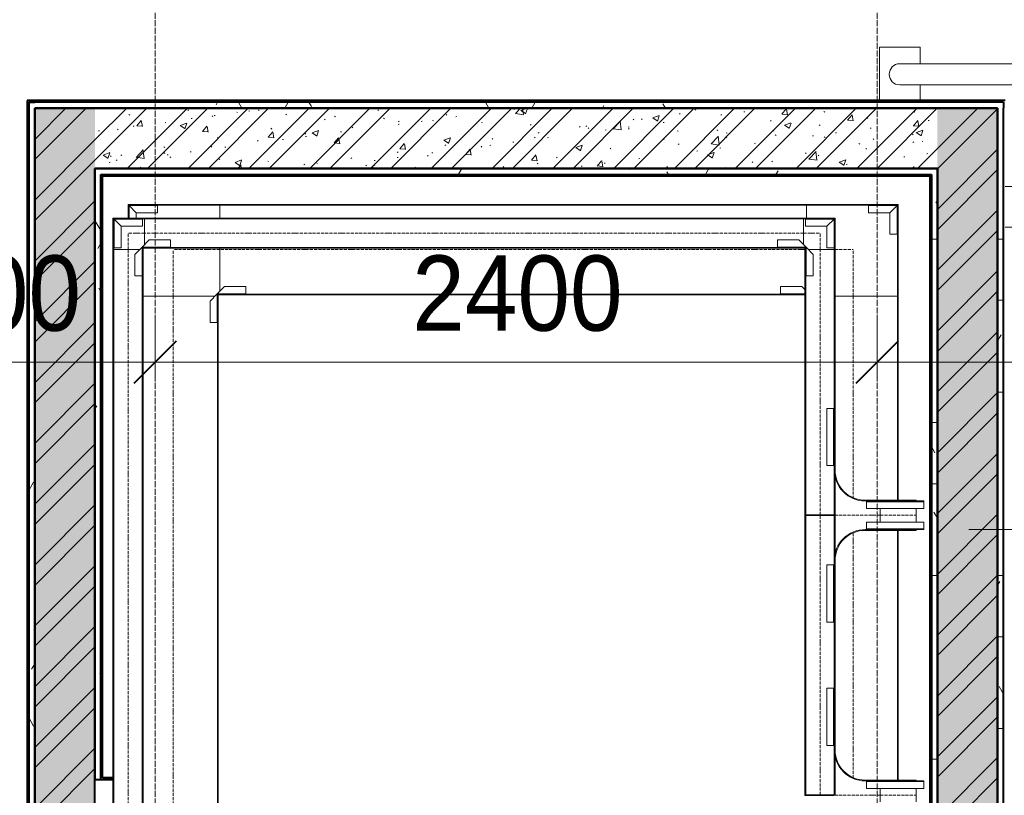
# Model space of a CAD drawing. Header units: millimetres. Extents: x 5617 to 137993, y -10603 to 156644.
# Tile 52 of 79: x 83427 to 86699, y 51797 to 54374. Entities that reach past the tile are written whole.
import ezdxf

# ---------------------------------------------------------------- set-up
doc = ezdxf.new("R2010")
doc.units = ezdxf.units.MM
doc.linetypes.add('Линия сетки', pattern=[25, 20, -2.5, 0, -2.5])
doc.linetypes.add('Осевая', pattern=[14, 10, -2, 0, -2])
for name, color, linetype, lineweight in [('Кабельные лотки', 7, 'Continuous', 18), ('Осевая линия', 7, 'Осевая', 18), ('Оси', 7, 'Continuous', 9), ('Парковка', 7, 'Continuous', 18), ('Размеры', 7, 'Continuous', 9), ('Размеры-100', 7, 'Continuous', 9), ('Соединительные детали кабельных лотков', 7, 'Continuous', 18), ('Стены разрез', 7, 'Continuous', 40), ('Стены штриховка', 7, 'Continuous', 40)]:
    doc.layers.add(name, color=color, linetype=linetype, lineweight=lineweight)
doc.styles.add('Arial', font='arial.ttf', dxfattribs={"width": 0.9, "height": 250})
doc.dimstyles.new('Основной_2_5_мм', dxfattribs={"dimscale": 304.8, "dimtxt": 255.06485, "dimasz": 0.463911, "dimexe": 0.492126, "dimexo": 0.492126, "dimgap": 0.098425, "dimtad": 1, "dimdec": 0, "dimdsep": 46, "dimtxsty": 'Arial', "dimblk1": 'OBLIQUE', "dimblk2": 'OBLIQUE', "dimsah": 1, "dimcen": 0.09, "dimdle": 0.492126, "dimazin": 2, "dimtfac": 1, "dimtdec": 4, "dimtix": 1, "dimtmove": 0, "dimatfit": 3, "dimfxl": 1, "dimtvp": 1, "dimtolj": 1, "dimtzin": 0, "dimlwd": 20, "dimlwe": 20, "dimarcsym": 2})
doc.dimstyles.new('Основной_2_5_мм_1', dxfattribs={"dimscale": 304.8, "dimtxt": 255.06485, "dimasz": 0.463911, "dimexe": 0.492126, "dimexo": 0.492126, "dimgap": 0.098425, "dimtad": 1, "dimdec": 0, "dimdsep": 46, "dimtxsty": 'Arial', "dimblk1": 'OBLIQUE', "dimblk2": 'OBLIQUE', "dimsah": 1, "dimcen": 0.09, "dimdle": 0.492126, "dimazin": 2, "dimtfac": 1, "dimtdec": 4, "dimtix": 1, "dimtmove": 1, "dimatfit": 3, "dimfxl": 1, "dimtvp": 1, "dimtolj": 1, "dimtzin": 0, "dimlwd": 20, "dimlwe": 20, "dimarcsym": 2})
pattern_1 = [(50, (0, 0), (218.62117, -19.1268), [22.86, -251.46]), (355, (0, 0), (-42.2919, 229.2684), [18.288, -201.168]), (100.451, (18.22, -1.6), (176.33107, 210.13963), [19.428, -213.708]), (46.184, (0, 60.96), (325.29495, -50.45164), [34.29, -377.19]), (96.636, (27.1, 56.76), (284.883, 296.9127), [29.142, -320.562]), (351.184, (0, 60.96), (284.8858, 296.9107), [27.432, -301.752]), (21, (30.48, 45.72), (181.93753, -122.71832), [22.86, -251.46]), (326, (30.48, 45.72), (74.1622, 221.0262), [18.288, -201.168]), (71.451, (45.64, 35.5), (256.10035, 98.30526), [19.428, -213.708]), (37.5, (0, 0), (3.70639, 101.465895), [3.353, -195.377, 3.353, -200.863, -201.93]), (37.5, (0, 0), (3.70639, 101.465895), [-402.946, 3.353, -198.577]), (7.5, (0, 0), (80.18358, 120.21653), [3.353, -113.081, 3.353, -190.805, -76.962]), (7.5, (0, 0), (80.18358, 120.21653), [-310.591, 3.353, -73.609]), (327.5, (-67.97, 0), (162.70865, -6.87497), [3.353, -72.847, 3.353, -234.391, -315.468]), (327.5, (-67.97, 0), (162.70865, -6.87497), [-313.944, 3.353, -312.115]), (317.5, (-98.45, 0), (177.75468, 30.51183), [3.353, -95.707, 3.353, -154.534, -224.028]), (317.5, (-98.45, 0), (177.75468, 30.51183), [-256.946, 3.353, -220.675])]
pattern_2 = [(45, (0, 0), (-101.02788, 101.02788), []), (45, (67.35, 0), (-101.02788, 101.02788), [])]
pattern_3 = [(0, (0, 0), (406.4, 101.6), [33.528, -271.272, 33.528, -271.272, -1625.6]), (0, (0, 0), (406.4, 101.6), [-609.6, 33.528, -576.072, 33.528, -271.272, -711.2]), (0, (0, 0), (406.4, 101.6), [-1524, 33.528, -169.672, 33.528, -474.472]), (120, (152.4, 50.8), (-291.18818, 301.15272), [33.528, -271.272, 33.528, -271.272, -1625.6]), (120, (152.4, 50.8), (-291.18818, 301.15272), [-609.6, 33.528, -576.072, 33.528, -271.272, -711.2]), (120, (152.4, 50.8), (-291.18818, 301.15272), [-1524, 33.528, -169.672, 33.528, -474.472]), (240, (203.2, 254), (-115.21182, -402.75272), [33.528, -271.272, 33.528, -271.272, -1625.6]), (240, (203.2, 254), (-115.21182, -402.75272), [-609.6, 33.528, -576.072, 33.528, -271.272, -711.2]), (240, (203.2, 254), (-115.21182, -402.75272), [-1524, 33.528, -169.672, 33.528, -474.472])]

# ---------------------------------------------------------------- blocks, each defined once
blk = doc.blocks.new('199_Паркинг_Колесоотбойник_Угловой_ - 199_Паркинг_Колесоотбойник_Угловой_-5605728-МКСС_LB01_-7_650__Кабельные конструкции_Лотки_3')
at = {"layer": 'Парковка', "color": 253, "true_color": 0xaaaaaa}
for p, q in [((372.4, 90), (372.4, 35)), ((372.4, 90), (507.6, 90)), ((507.6, 90), (507.6, -90)), ((65, -35), (65, 35)), ((65, 35), (440, 35)), ((-35, -65), (35, -65)), ((-35, -65), (-35, -440)), ((35, -65), (35, -440)), ((65, -35), (440, -35)), ((372.4, -35), (372.4, -90)), ((-90, -372.4), (-90, -507.6)), ((-90, -372.4), (-35, -372.4)), ((87.5, -372.4), (35, -372.4)), ((-90, -507.6), (87.5, -507.6))]:
    blk.add_line(p, q, dxfattribs=at)
for centre, radius, start, end in [((65, -65), 100, 90, 180), ((440, 0), 35, 270, 90), ((65, -65), 30, 90, 180), ((0, -440), 35, 180, 360)]:
    blk.add_arc(centre, radius, start, end, dxfattribs=at)
blk = doc.blocks.new('135_SLK_GD_AR_rvt-1-МКСС_LB01_-7_650__Кабельные конструкции_Лотки_3')
at = {"layer": 'Стены разрез', "lineweight": 9, "true_color": 0xaaaaaa}
h = blk.add_hatch(dxfattribs=at)
h.set_pattern_fill('FP_4', color=253, style=0, pattern_type=2)
h.set_pattern_definition(pattern_3)
h.paths.add_polyline_path([(69130, 48550), (69150, 48550), (69150, 48810), (69130, 48810), (69130, 48654.2)])
h.paths.add_polyline_path([(69130, 50010), (69150, 50010), (69150, 54100), (69130, 54100), (69130, 51081.3)])
h = blk.add_hatch(dxfattribs=at)
h.set_pattern_fill('FP_4', color=253, style=0, pattern_type=2)
h.set_pattern_definition(pattern_3)
h.paths.add_polyline_path([(72350, 54080), (72370, 54080), (72370, 54100), (69150, 54100), (69150, 54080), (71813.6, 54080)])
h = blk.add_hatch(dxfattribs=at)
h.set_pattern_fill('FP_1', color=253, style=0, pattern_type=2)
h.set_pattern_definition(pattern_1)
h.paths.add_polyline_path([(69350, 48550), (69350, 48810), (69150, 48810), (69150, 48550), (69291.1, 48550)])
h.paths.add_polyline_path([(69150, 50010), (69350, 50010), (69350, 54080), (69150, 54080), (69150, 51081.3)])
h = blk.add_hatch(dxfattribs=at)
h.set_pattern_fill('FP_2', color=253, style=0, pattern_type=2)
h.set_pattern_definition(pattern_2)
h.paths.add_polyline_path([(69350, 48550), (69350, 48810), (69150, 48810), (69150, 48550), (69291.1, 48550)])
h.paths.add_polyline_path([(69150, 50010), (69350, 50010), (69350, 54080), (69150, 54080), (69150, 51081.3)])
h = blk.add_hatch(dxfattribs=at)
h.set_pattern_fill('FP_1', color=253, style=0, pattern_type=2)
h.set_pattern_definition(pattern_1)
h.paths.add_polyline_path([(71813.6, 53880), (72150, 53880), (72150, 54080), (69350, 54080), (69350, 53880), (71533.4, 53880)])
h = blk.add_hatch(dxfattribs=at)
h.set_pattern_fill('FP_2', color=253, style=0, pattern_type=2)
h.set_pattern_definition(pattern_2)
h.paths.add_polyline_path([(71813.6, 53880), (72150, 53880), (72150, 54080), (69350, 54080), (69350, 53880), (71533.4, 53880)])
h = blk.add_hatch(dxfattribs=at)
h.set_pattern_fill('FP_1', color=253, style=0, pattern_type=2)
h.set_pattern_definition(pattern_1)
h.paths.add_polyline_path([(72150, 48550), (72350, 48550), (72350, 48660), (72150, 48660), (72150, 48555)])
h.paths.add_polyline_path([(72350, 48960), (72350, 54080), (72150, 54080), (72150, 48960), (72334.6, 48960)])
h = blk.add_hatch(dxfattribs=at)
h.set_pattern_fill('FP_2', color=253, style=0, pattern_type=2)
h.set_pattern_definition(pattern_2)
h.paths.add_polyline_path([(72150, 48550), (72350, 48550), (72350, 48660), (72150, 48660), (72150, 48555)])
h.paths.add_polyline_path([(72350, 48960), (72350, 54080), (72150, 54080), (72150, 48960), (72334.6, 48960)])
h = blk.add_hatch(dxfattribs=at)
h.set_pattern_fill('FP_4', color=253, style=0, pattern_type=2)
h.set_pattern_definition(pattern_3)
h.paths.add_polyline_path([(72350, 48550), (72370, 48550), (72370, 48660), (72350, 48660), (72350, 48654.2)])
h.paths.add_polyline_path([(72350, 48960), (72370, 48960), (72370, 54080), (72350, 54080), (72350, 49139.6)])
h = blk.add_hatch(dxfattribs=at)
h.set_pattern_fill('FP_4', color=253, style=0, pattern_type=2)
h.set_pattern_definition(pattern_3)
h.paths.add_polyline_path([(71813.6, 53860), (72130, 53860), (72130, 53880), (69350, 53880), (69350, 53860), (71533.4, 53860)])
h = blk.add_hatch(dxfattribs=at)
h.set_pattern_fill('FP_4', color=253, style=0, pattern_type=2)
h.set_pattern_definition(pattern_3)
h.paths.add_polyline_path([(72150, 48550), (72149.6, 48660), (72130, 48660), (72130, 48550)])
h.paths.add_polyline_path([(72150, 48960), (72150, 53880), (72130, 53880), (72130, 48960), (72148.5, 48960)])
h = blk.add_hatch(dxfattribs=at)
h.set_pattern_fill('FP_4', color=253, style=0, pattern_type=2)
h.set_pattern_definition(pattern_3)
h.paths.add_polyline_path([(69370, 51850), (69370, 53860), (69350, 53860), (69350, 51850)])
at = {"layer": 'Стены разрез', "color": 253, "true_color": 0xaaaaaa}
for p, q in [((69130, 54105), (69125, 54105)), ((69125, 54105), (69125, 50010)), ((69150, 54105), (69130, 54105)), ((72375, 54105), (69150, 54105)), ((69350, 54080), (69150, 54080)), ((69150, 54080), (72350, 54080)), ((72150, 54080), (69350, 54080)), ((72350, 54080), (72150, 54080)), ((72350, 48960), (72350, 54080)), ((72350, 54080), (72350, 48960)), ((69350, 53855), (69350, 53880)), ((69350, 53880), (69350, 53860)), ((72125, 53880), (72150, 53880)), ((72150, 53880), (72130, 53880)), ((69375, 53855), (72125, 53855)), ((69375, 51855), (69375, 53855)), ((72125, 53855), (72125, 48960)), ((69350, 51045), (69350, 51850)), ((69350, 51850), (69375, 51850)), ((69410, 51855), (69375, 51855)), ((69375, 51850), (69410, 51850))]:
    blk.add_line(p, q, dxfattribs=at)
at = {"layer": 'Стены штриховка', "color": 253, "true_color": 0xaaaaaa}
for p, q in [((69130, 54100), (69130, 50010)), ((69130, 54100), (69150, 54100)), ((72370, 54100), (69150, 54100)), ((72370, 54100), (72370, 54080)), ((69150, 54080), (69150, 50010)), ((69150, 50010), (69150, 54080)), ((72370, 48960), (72370, 54080)), ((69350, 53880), (72125, 53880)), ((72125, 53880), (69350, 53880)), ((72130, 53880), (72125, 53880)), ((72150, 53880), (72150, 48960)), ((72150, 48960), (72150, 53880)), ((69350, 53860), (69350, 53855)), ((69350, 51850), (69350, 53855)), ((69350, 53855), (69350, 51850)), ((69370, 53860), (72125, 53860)), ((69370, 53855), (69370, 53860)), ((69370, 51850), (69370, 53855)), ((72125, 53860), (72130, 53860)), ((72130, 53860), (72130, 48960))]:
    blk.add_line(p, q, dxfattribs=at)
at = {"layer": 'Парковка', "color": 253, "lineweight": 18, "true_color": 0xaaaaaa, "rotation": 270}
blk.add_blockref('199_Паркинг_Колесоотбойник_Угловой_ - 199_Паркинг_Колесоотбойник_Угловой_-5605728-МКСС_LB01_-7_650__Кабельные конструкции_Лотки_3', (72465, 54192.5), dxfattribs=at)
blk = doc.blocks.new('OSTEC_CLH - ЛН_ ЛП - СЛУМИ - Угол горизонтальный - ZS - Цинкование по методу Сендзимира-V46-МКСС_LB01_-7_650__Кабельные конструкции_Лотки_3')
at = {"layer": 'Осевая линия'}
for p, q in [((0, 155), (0, 0)), ((-155, 0), (0, 0)), ((-154, 0), (-155, 0))]:
    blk.add_line(p, q, dxfattribs=at)
at = {"layer": 'Соединительные детали кабельных лотков', "color": 96, "true_color": 0x008000}
for p, q in [((-155, 147.5), (-155, 150)), ((-155, 150), (-150, 150)), ((-147.5, 147.5), (-155, 147.5)), ((-155, -5), (-155, 138.1)), ((-147.5, 155), (-150, 155)), ((-150, 155), (-150, 150)), ((-147.5, 147.5), (-147.5, 155)), ((100, 155), (-138.1, 155)), ((-155, -147.5), (-155, -105)), ((147.5, -105), (147.5, -147.5)), ((150, -150), (150, -105)), ((-155, -150), (-155, -147.5)), ((147.5, -147.5), (-155, -147.5)), ((150, -150), (-155, -150))]:
    blk.add_line(p, q, dxfattribs=at)
blk = doc.blocks.new('OSTEC_U - ЛН_ ЛП - СЛУМИ - OSTEC_U - ЛН_ ЛП - СЛУМИ-V47-МКСС_LB01_-7_650__Кабельные конструкции_Лотки_3')
at = {"layer": 'Соединительные детали кабельных лотков', "color": 96, "true_color": 0x008000}
for p, q in [((-24, 41.6), (-24, 24)), ((0, 41.6), (0, 0)), ((-24, 24), (-95, 24)), ((-95, 0), (-95, 24)), ((0, 0), (-95, 0)), ((-95, 0), (-95, -0.9)), ((-24, 24), (0, 0)), ((0, 0), (-24, 24)), ((0.9, -0.2), (0, 0)), ((0, 0), (0.9, -0.2)), ((0, 0), (0.2, -0.9)), ((0.2, -0.9), (0, 0))]:
    blk.add_line(p, q, dxfattribs=at)
for start, end in [(270, 349.2568), (270, 349.2568), (280.7432, 360), (280.7432, 360)]:
    blk.add_arc((0, 0), 0.9, start, end, dxfattribs=at)
blk = doc.blocks.new('OSTEC_U - ЛН_ ЛП - СЛУМИ - OSTEC_U - ЛН_ ЛП - СЛУМИ-1209086-МКСС_LB01_-7_650__Кабельные конструкции_Лотки_3')
at = {"layer": 'Соединительные детали кабельных лотков', "color": 96, "true_color": 0x008000}
for p, q in [((0, 95), (-0.9, 95)), ((0, 0), (0, 95)), ((0, 95), (24, 95)), ((24, 24), (24, 95)), ((-95, 0.9), (-95, 0)), ((0, 0), (24, 24)), ((0, 0), (0.9, 0.2)), ((0.9, 0.2), (0, 0)), ((-95, 0), (0, 0)), ((-95, -24), (-95, 0)), ((-95, -24), (-24, -24)), ((-24, -24), (0, 0)), ((-0.2, -0.9), (0, 0)), ((0, 0), (-0.2, -0.9))]:
    blk.add_line(p, q, dxfattribs=at)
for start, end in [(10.7432, 90), (10.7432, 37.1621), (180, 259.2568), (232.8379, 259.2568)]:
    blk.add_arc((0, 0), 0.9, start, end, dxfattribs=at)
blk = doc.blocks.new('OSTEC_CLH - ЛН_ ЛП - СЛУМИ - Угол горизонтальный - ZS - Цинкование по методу Сендзимира-V79-МКСС_LB01_-7_650__Кабельные конструкции_Лотки_3')
at = {"layer": 'Осевая линия'}
for p, q in [((0, 60), (0, 0)), ((-155, 0), (0, 0)), ((-154, 0), (-155, 0))]:
    blk.add_line(p, q, dxfattribs=at)
at = {"layer": 'Соединительные детали кабельных лотков', "color": 96, "true_color": 0x008000}
for p, q in [((147.5, 155), (105, 155)), ((150, 155), (147.5, 155)), ((147.5, 155), (147.5, -147.5)), ((150, -150), (150, 155)), ((-155, -147.5), (-155, 60)), ((-155, -150), (-155, -147.5)), ((147.5, -147.5), (-155, -147.5)), ((150, -150), (-155, -150))]:
    blk.add_line(p, q, dxfattribs=at)
blk = doc.blocks.new('OSTEC_U - ЛН_ ЛП - СЛУМИ - OSTEC_U - ЛН_ ЛП - СЛУМИ-V42-МКСС_LB01_-7_650__Кабельные конструкции_Лотки_3')
at = {"layer": 'Соединительные детали кабельных лотков', "color": 96, "true_color": 0x008000}
for p, q in [((-24, 95), (0, 95)), ((-24, 95), (-24, 24)), ((0.9, 95), (0, 95)), ((0, 95), (0, 0)), ((-24, 24), (-95, 24)), ((-95, 0), (-95, 24)), ((0, 0), (-95, 0)), ((-95, 0), (-95, -0.9)), ((-24, 24), (0, 0)), ((0, 0), (-24, 24)), ((0.9, -0.2), (0, 0)), ((0, 0), (0.9, -0.2)), ((0, 0), (0.2, -0.9)), ((0.2, -0.9), (0, 0))]:
    blk.add_line(p, q, dxfattribs=at)
for start, end in [(270, 349.2568), (270, 349.2568), (280.7432, 360), (280.7432, 360)]:
    blk.add_arc((0, 0), 0.9, start, end, dxfattribs=at)
blk = doc.blocks.new('OSTEC_U - ЛН_ ЛП - СЛУМИ - OSTEC_U - ЛН_ ЛП - СЛУМИ-V80-МКСС_LB01_-7_650__Кабельные конструкции_Лотки_3')
at = {"layer": 'Соединительные детали кабельных лотков', "color": 96, "true_color": 0x008000}
for p, q in [((0, 95), (-0.9, 95)), ((0, 13.4), (0, 95)), ((0, 95), (24, 95)), ((24, 24), (24, 95)), ((13.4, 13.4), (24, 24))]:
    blk.add_line(p, q, dxfattribs=at)
blk = doc.blocks.new('OSTEC_CLH - ЛН_ ЛП - СЛУМИ - Угол горизонтальный - ZS - Цинкование по методу Сендзимира-1324870-МКСС_LB01_-7_650__Кабельные конструкции_Лотки_3')
at = {"layer": 'Осевая линия'}
for p, q in [((0, 55), (0, 0)), ((-55, 0), (0, 0)), ((-54, 0), (-55, 0))]:
    blk.add_line(p, q, dxfattribs=at)
at = {"layer": 'Соединительные детали кабельных лотков', "color": 96, "true_color": 0x008000}
for p, q in [((-55, 47.5), (-55, 50)), ((-55, 50), (-50, 50)), ((-47.5, 47.5), (-55, 47.5)), ((-55, -47.5), (-55, 38.1)), ((-47.5, 55), (-50, 55)), ((-50, 55), (-50, 50)), ((-47.5, 47.5), (-47.5, 55)), ((47.5, 55), (-38.1, 55)), ((50, 55), (47.5, 55)), ((47.5, 55), (47.5, -47.5)), ((50, -50), (50, 55)), ((-55, -50), (-55, -47.5)), ((47.5, -47.5), (-55, -47.5)), ((50, -50), (-55, -50))]:
    blk.add_line(p, q, dxfattribs=at)
blk = doc.blocks.new('OSTEC_U - ЛН_ ЛП - СЛУМИ - OSTEC_U - ЛН_ ЛП - СЛУМИ-1215241-МКСС_LB01_-7_650__Кабельные конструкции_Лотки_3')
at = {"layer": 'Соединительные детали кабельных лотков', "color": 96, "true_color": 0x008000}
for p, q in [((-24, 95), (0, 95)), ((-24, 95), (-24, 24)), ((0.9, 95), (0, 95)), ((0, 95), (0, 0)), ((-24, 24), (-95, 24)), ((-95, 0), (-95, 24)), ((0, 0), (-95, 0)), ((-95, 0), (-95, -0.9)), ((-24, 24), (0, 0)), ((0, 0), (-24, 24)), ((0.9, -0.2), (0, 0)), ((0, 0), (0.9, -0.2)), ((0, 0), (0.2, -0.9)), ((0.2, -0.9), (0, 0))]:
    blk.add_line(p, q, dxfattribs=at)
for start, end in [(280.7432, 346.7905), (280.7432, 346.7905), (283.2095, 349.2568), (283.2095, 349.2568)]:
    blk.add_arc((0, 0), 0.9, start, end, dxfattribs=at)
blk = doc.blocks.new('OSTEC_U - ЛН_ ЛП - СЛУМИ - OSTEC_U - ЛН_ ЛП - СЛУМИ-1215245-МКСС_LB01_-7_650__Кабельные конструкции_Лотки_3')
at = {"layer": 'Соединительные детали кабельных лотков', "color": 96, "true_color": 0x008000}
for p, q in [((0, 95), (-0.9, 95)), ((0, 0), (0, 95)), ((0, 95), (24, 95)), ((24, 24), (24, 95)), ((-95, 0.9), (-95, 0)), ((0, 0), (24, 24)), ((0, 0), (0.9, 0.2)), ((0.9, 0.2), (0, 0)), ((-95, 0), (0, 0)), ((-95, -24), (-95, 0)), ((-95, -24), (-24, -24)), ((-24, -24), (0, 0)), ((-0.2, -0.9), (0, 0)), ((0, 0), (-0.2, -0.9))]:
    blk.add_line(p, q, dxfattribs=at)
for start, end in [(10.7432, 90), (10.7432, 37.1621), (180, 259.2568), (232.8379, 259.2568)]:
    blk.add_arc((0, 0), 0.9, start, end, dxfattribs=at)
blk = doc.blocks.new('OSTEC_CT - ЛН_ ЛП - ОГП - Тройник - ZS - Цинкование по методу Сендзимира-1219768-МКСС_LB01_-7_650__Кабельные конструкции_Лотки_3')
at = {"layer": 'Осевая линия'}
blk.add_line((0, -200), (0, 0), dxfattribs=at)
at = {"layer": 'Соединительные детали кабельных лотков', "color": 96, "true_color": 0x008000}
for p, q in [((-1, 47.5), (-1, 50)), ((-1, 50), (1, 50)), ((-1, 50), (1, 50)), ((-1, -47.5), (-1, 47.5)), ((1, 47.5), (-1, 47.5)), ((-1, 47.5), (1, 47.5)), ((1, 50), (1, 47.5)), ((1, 47.5), (1, -47.5)), ((-150, -47.5), (-200, -47.5)), ((-200, -47.5), (-200, -50)), ((-200, -50), (-150, -50)), ((-1, -50), (1, -50)), ((200, -47.5), (150, -47.5)), ((150, -50), (200, -50)), ((200, -50), (200, -47.5)), ((-50, -150), (-50, -200)), ((-47.5, -200), (-47.5, -150)), ((47.5, -150), (47.5, -200)), ((50, -200), (50, -150)), ((-50, -200), (-47.5, -200)), ((47.5, -200), (50, -200))]:
    blk.add_line(p, q, dxfattribs=at)
for centre, radius, start, end in [((-150, -150), 102.5, 360, 90), ((-150, -150), 100, 0, 90), ((150, -150), 102.5, 90, 180), ((150, -150), 100, 90, 180)]:
    blk.add_arc(centre, radius, start, end, dxfattribs=at)
blk = doc.blocks.new('OSTEC_U - ЛН_ ЛП - СЛУМ - OSTEC_U - ЛН_ ЛП - СЛУМ-1216886-МКСС_LB01_-7_650__Кабельные конструкции_Лотки_3')
at = {"layer": 'Соединительные детали кабельных лотков', "color": 96, "true_color": 0x008000}
for p, q in [((-95, 2.5), (-95, 25)), ((-95, 25), (95, 25)), ((-95, 0), (-95, 2.5)), ((-95, 2.5), (95, 2.5)), ((95, 25), (95, 2.5)), ((95, 2.5), (95, 0))]:
    blk.add_line(p, q, dxfattribs=at)
blk = doc.blocks.new('OSTEC_U - ЛН_ ЛП - СЛУМ - OSTEC_U - ЛН_ ЛП - СЛУМ-1216893-МКСС_LB01_-7_650__Кабельные конструкции_Лотки_3')
at = {"layer": 'Соединительные детали кабельных лотков', "color": 96, "true_color": 0x008000}
for p, q in [((-95, -2.5), (-95, 0)), ((-95, -25), (-95, -2.5)), ((95, -2.5), (-95, -2.5)), ((95, -25), (-95, -25)), ((95, 0), (95, -2.5)), ((95, -2.5), (95, -25))]:
    blk.add_line(p, q, dxfattribs=at)
blk = doc.blocks.new('OSTEC_U - ЛН_ ЛП - СЛУМ - OSTEC_U - ЛН_ ЛП - СЛУМ-V81-МКСС_LB01_-7_650__Кабельные конструкции_Лотки_3')
at = {"layer": 'Соединительные детали кабельных лотков', "color": 96, "true_color": 0x008000}
for p, q in [((-95, 2.5), (-95, 25)), ((-95, 25), (95, 25)), ((-95, 0), (-95, 2.5)), ((-95, 2.5), (95, 2.5)), ((-95, 0), (-70, 0)), ((95, 25), (95, 2.5)), ((95, 2.5), (95, 0))]:
    blk.add_line(p, q, dxfattribs=at)
blk = doc.blocks.new('OSTEC_U - ЛН_ ЛП - СЛУМ - OSTEC_U - ЛН_ ЛП - СЛУМ-V82-МКСС_LB01_-7_650__Кабельные конструкции_Лотки_3')
at = {"layer": 'Соединительные детали кабельных лотков', "color": 96, "true_color": 0x008000}
for p, q in [((-95, 2.5), (-95, 25)), ((-95, 25), (95, 25)), ((-95, 0), (-95, 2.5)), ((-95, 2.5), (95, 2.5)), ((70, 0), (95, 0)), ((95, 25), (95, 2.5)), ((95, 2.5), (95, 0))]:
    blk.add_line(p, q, dxfattribs=at)
blk = doc.blocks.new('DIMBLOCK100-МКСС_LB01_-7_650__Кабельные конструкции_Лотки_3')
at = {"layer": 'Размеры-100', "lineweight": 20, "transparency": 16777216}
for p, q in [((82676.5, 53236.2), (82676.5, 53386.2)), ((83876.5, 53236.2), (83876.5, 53386.2)), ((82676.5, 53236.2), (83876.5, 53236.2)), ((82676.5, 53236.2), (82676.5, 53186.1)), ((83876.5, 53236.2), (83876.5, 53186.1))]:
    blk.add_line(p, q, dxfattribs=at)
at = {"layer": 'Размеры-100', "lineweight": 40, "transparency": 16777216}
for p, q in [((82676.5, 53236.2), (82747.2, 53306.9)), ((83876.5, 53236.2), (83947.2, 53306.9)), ((82676.5, 53236.2), (82605.8, 53165.5)), ((83876.5, 53236.2), (83805.8, 53165.5))]:
    blk.add_line(p, q, dxfattribs=at)
at = {"layer": 'Размеры-100', "color": 0, "lineweight": 20, "transparency": 16777216, "insert": (82931.2, 53590.7), "char_height": 250, "width": 828.765, "attachment_point": 1, "line_spacing_factor": 0.941778, "style": 'Arial'}
blk.add_mtext('1200', dxfattribs=at)
blk = doc.blocks.new('_Oblique')
at = {"color": 0, "linetype": 'ByBlock', "lineweight": -2}
blk.add_line((-0.5, -0.5), (0.5, 0.5), dxfattribs=at)
blk = doc.blocks.new('DIMBLOCK101-МКСС_LB01_-7_650__Кабельные конструкции_Лотки_3')
at = {"layer": 'Размеры-100', "lineweight": 20, "transparency": 16777216}
for p, q in [((83876.5, 53236.2), (83876.5, 53386.2)), ((86276.5, 53236.2), (86276.5, 53386.2)), ((83876.5, 53236.2), (86276.5, 53236.2)), ((83876.5, 53236.2), (83876.5, 53186.1)), ((86276.5, 53236.2), (86276.5, 53186.1))]:
    blk.add_line(p, q, dxfattribs=at)
at = {"layer": 'Размеры-100', "lineweight": 40, "transparency": 16777216}
for p, q in [((83876.5, 53236.2), (83947.2, 53306.9)), ((86276.5, 53236.2), (86347.2, 53306.9)), ((83876.5, 53236.2), (83805.8, 53165.5)), ((86276.5, 53236.2), (86205.8, 53165.5))]:
    blk.add_line(p, q, dxfattribs=at)
at = {"layer": 'Размеры-100', "color": 0, "lineweight": 20, "transparency": 16777216, "insert": (84731.2, 53590.7), "char_height": 250, "width": 828.765, "attachment_point": 1, "line_spacing_factor": 0.941778, "style": 'Arial'}
blk.add_mtext('2400', dxfattribs=at)
blk = doc.blocks.new('DIMBLOCK102-МКСС_LB01_-7_650__Кабельные конструкции_Лотки_3')
at = {"layer": 'Размеры-100', "lineweight": 20, "transparency": 16777216}
for p, q in [((86276.5, 53236.2), (86276.5, 53386.2)), ((89876.5, 53236.2), (89876.5, 53386.2)), ((86276.5, 53236.2), (89876.5, 53236.2)), ((86276.5, 53236.2), (86276.5, 53186.1)), ((89876.5, 53236.2), (89876.5, 53186.1))]:
    blk.add_line(p, q, dxfattribs=at)
at = {"layer": 'Размеры-100', "lineweight": 40, "transparency": 16777216}
for p, q in [((86276.5, 53236.2), (86347.2, 53306.9)), ((89876.5, 53236.2), (89947.2, 53306.9)), ((86276.5, 53236.2), (86205.8, 53165.5)), ((89876.5, 53236.2), (89805.8, 53165.5))]:
    blk.add_line(p, q, dxfattribs=at)
at = {"layer": 'Размеры-100', "color": 0, "lineweight": 20, "transparency": 16777216, "insert": (87731.2, 53590.7), "char_height": 250, "width": 828.765, "attachment_point": 1, "line_spacing_factor": 0.941778, "style": 'Arial'}
blk.add_mtext('3600', dxfattribs=at)
blk = doc.blocks.new('DIMBLOCK107-МКСС_LB01_-7_650__Кабельные конструкции_Лотки_3')
at = {"layer": 'Размеры-100', "lineweight": 20, "transparency": 16777216}
for p, q in [((87512, 51300), (87512, 51900.4)), ((87512, 51750.4), (86581.5, 51750.4)), ((87512, 51750.4), (87662, 51750.4)), ((87512, 51351), (87512, 51600.2)), ((87512, 51450), (87362, 51450)), ((87512, 51450), (87562, 51450)), ((87512, 50833), (87512, 51351))]:
    blk.add_line(p, q, dxfattribs=at)
at = {"layer": 'Размеры-100', "lineweight": 40, "transparency": 16777216}
for p, q in [((87512, 51750.4), (87441.3, 51821.1)), ((87512, 51750.4), (87582.7, 51679.7)), ((87512, 51450), (87441.3, 51520.7)), ((87512, 51450), (87582.7, 51379.3))]:
    blk.add_line(p, q, dxfattribs=at)
at = {"layer": 'Размеры-100', "color": 0, "lineweight": 20, "transparency": 16777216, "insert": (87157.4, 50833), "char_height": 250, "width": 621.573, "attachment_point": 1, "rotation": 90, "line_spacing_factor": 0.941778, "style": 'Arial'}
blk.add_mtext('300', dxfattribs=at)
blk = doc.blocks.new('DIMBLOCK108-МКСС_LB01_-7_650__Кабельные конструкции_Лотки_3')
at = {"layer": 'Размеры-100', "lineweight": 20, "transparency": 16777216}
for p, q in [((88309.3, 50850), (88309.3, 52830.1)), ((88309.3, 52680.1), (86581.5, 52680.1)), ((88309.3, 52680.1), (88459.3, 52680.1)), ((88309.3, 51000), (88159.3, 51000)), ((88309.3, 51000), (88359.3, 51000))]:
    blk.add_line(p, q, dxfattribs=at)
at = {"layer": 'Размеры-100', "lineweight": 40, "transparency": 16777216}
for p, q in [((88309.3, 52680.1), (88238.6, 52750.8)), ((88309.3, 52680.1), (88380, 52609.4)), ((88309.3, 51000), (88238.6, 51070.7)), ((88309.3, 51000), (88380, 50929.3))]:
    blk.add_line(p, q, dxfattribs=at)
at = {"layer": 'Размеры-100', "color": 0, "lineweight": 20, "transparency": 16777216, "insert": (87954.8, 51494.7), "char_height": 250, "width": 828.765, "attachment_point": 1, "rotation": 90, "line_spacing_factor": 0.941778, "style": 'Arial'}
blk.add_mtext('1680', dxfattribs=at)

msp = doc.modelspace()

# ---------------------------------------------------------------- linework, layer by layer
at = {"layer": 'Кабельные лотки', "color": 96, "true_color": 0x008000}
for p, q in [((84091.5, 53715), (84091.5, 53760)), ((86041.5, 53760), (84091.5, 53760)), ((86041.5, 53757.5), (84091.5, 53757.5)), ((86041.5, 53760), (86041.5, 53715)), ((83841.5, 53626.9), (83841.5, 53715)), ((86031.5, 53715), (83841.5, 53715)), ((86031.5, 53712.5), (83841.5, 53712.5)), ((86031.5, 53715), (86031.5, 53626.9)), ((83736.5, 53610), (83824.6, 53610)), ((83736.5, 53610), (83736.5, 48715)), ((83739.1, 53610), (83739.1, 48715)), ((83834, 53610), (83836.5, 53610)), ((83834, 53610), (83834, 48715)), ((83836.5, 53610), (83836.5, 48715)), ((83841.5, 53615), (83841.5, 53617.5)), ((86031.5, 53617.5), (83841.5, 53617.5)), ((86031.5, 53615), (83841.5, 53615)), ((84091.5, 53471.9), (84091.5, 53615)), ((86031.5, 53617.5), (86031.5, 53615)), ((86036.5, 53610), (86039.1, 53610)), ((86036.5, 52728.6), (86036.5, 53610)), ((86039.1, 52728.6), (86039.1, 53610)), ((86048.4, 53610), (86136.5, 53610)), ((86134, 52728.6), (86134, 53610)), ((86136.5, 52728.6), (86136.5, 53610)), ((83836.5, 53455), (84074.6, 53455)), ((84084, 53455), (84086.5, 53455)), ((84084, 53455), (84084, 48965)), ((84086.5, 53455), (84086.5, 48965)), ((84091.5, 53460), (84091.5, 53462.5)), ((86036.5, 53462.5), (84091.5, 53462.5)), ((86036.5, 53460), (84091.5, 53460)), ((86136.5, 53455), (86346.5, 53455)), ((86344, 53455), (86344, 52777.6)), ((86346.5, 53455), (86346.5, 52777.6)), ((86286.5, 52775.1), (86286.5, 52777.6)), ((86286.5, 52777.6), (86406.5, 52777.6)), ((86286.5, 52775.1), (86406.5, 52775.1)), ((86406.5, 52777.6), (86406.5, 52775.1)), ((86136.5, 52728.6), (86036.5, 52728.6)), ((86036.5, 52728.6), (86036.5, 52726.6)), ((86036.5, 52726.6), (86136.5, 52726.6)), ((86036.5, 51798.9), (86036.5, 52726.6)), ((86039.1, 51798.9), (86039.1, 52726.6)), ((86134, 51798.9), (86134, 52726.6)), ((86136.5, 51798.9), (86136.5, 52726.6)), ((86286.5, 52705.1), (86286.5, 52750.1)), ((86406.5, 52750.1), (86406.5, 52705.1)), ((86286.5, 52677.6), (86286.5, 52680.1)), ((86286.5, 52680.1), (86406.5, 52680.1)), ((86286.5, 52677.6), (86406.5, 52677.6)), ((86344, 52677.6), (86344, 51847.9)), ((86346.5, 52677.6), (86346.5, 51847.9)), ((86406.5, 52680.1), (86406.5, 52677.6)), ((86286.5, 51845.4), (86286.5, 51847.9)), ((86286.5, 51847.9), (86406.5, 51847.9)), ((86286.5, 51845.4), (86406.5, 51845.4)), ((86406.5, 51847.9), (86406.5, 51845.4)), ((86286.5, 51775.4), (86286.5, 51820.4)), ((86406.5, 51820.4), (86406.5, 51775.4)), ((86136.5, 51798.9), (86036.5, 51798.9)), ((86036.5, 51798.9), (86036.5, 51796.9))]:
    msp.add_line(p, q, dxfattribs=at)
at = {"layer": 'Осевая линия'}
for p, q in [((86031.5, 53665), (83841.5, 53665)), ((83786.5, 53610), (83786.5, 48715)), ((86036.5, 53610), (84091.5, 53610)), ((86086.5, 52728.6), (86086.5, 53610)), ((83936.5, 53455), (83936.5, 48965)), ((86196.5, 53455), (86196.5, 52786.9)), ((86086.5, 51798.9), (86086.5, 52726.6)), ((86286.5, 52727.6), (86406.5, 52727.6)), ((86196.5, 52668.3), (86196.5, 51857.2)), ((86286.5, 51797.9), (86406.5, 51797.9))]:
    msp.add_line(p, q, dxfattribs=at)
at = {"layer": 'Оси', "linetype": 'Линия сетки'}
for p, q in [((83876.5, -9728.2), (83876.5, 57523)), ((86276.5, -9728.2), (86276.5, 57523))]:
    msp.add_line(p, q, dxfattribs=at)

# ---------------------------------------------------------------- block references
at = {"lineweight": 5}
msp.add_blockref('135_SLK_GD_AR_rvt-1-МКСС_LB01_-7_650__Кабельные конструкции_Лотки_3', (14326.5, 0), dxfattribs=at)
at = {"layer": 'Соединительные детали кабельных лотков'}
for name, p, rotation in [('OSTEC_CLH - ЛН_ ЛП - СЛУМИ - Угол горизонтальный - ZS - Цинкование по методу Сендзимира-V46-МКСС_LB01_-7_650__Кабельные конструкции_Лотки_3', (83936.5, 53610), 180), ('OSTEC_CLH - ЛН_ ЛП - СЛУМИ - Угол горизонтальный - ZS - Цинкование по методу Сендзимира-V79-МКСС_LB01_-7_650__Кабельные конструкции_Лотки_3', (86196.5, 53610), 90), ('OSTEC_CLH - ЛН_ ЛП - СЛУМИ - Угол горизонтальный - ZS - Цинкование по методу Сендзимира-1324870-МКСС_LB01_-7_650__Кабельные конструкции_Лотки_3', (83786.5, 53665), 180), ('OSTEC_CLH - ЛН_ ЛП - СЛУМИ - Угол горизонтальный - ZS - Цинкование по методу Сендзимира-1324870-МКСС_LB01_-7_650__Кабельные конструкции_Лотки_3', (86086.5, 53665), 90), ('OSTEC_CT - ЛН_ ЛП - ОГП - Тройник - ZS - Цинкование по методу Сендзимира-1219768-МКСС_LB01_-7_650__Кабельные конструкции_Лотки_3', (86086.5, 52727.6), 90), ('OSTEC_CT - ЛН_ ЛП - ОГП - Тройник - ZS - Цинкование по методу Сендзимира-1219768-МКСС_LB01_-7_650__Кабельные конструкции_Лотки_3', (86086.5, 51797.9), 90)]:
    msp.add_blockref(name, p, dxfattribs=dict(at, rotation=rotation))
at = {"layer": 'Соединительные детали кабельных лотков', "color": 96, "true_color": 0x008000}
for name, p, rotation in [('OSTEC_U - ЛН_ ЛП - СЛУМИ - OSTEC_U - ЛН_ ЛП - СЛУМИ-V47-МКСС_LB01_-7_650__Кабельные конструкции_Лотки_3', (83790, 53756.6), 180), ('OSTEC_U - ЛН_ ЛП - СЛУМИ - OSTEC_U - ЛН_ ЛП - СЛУМИ-V42-МКСС_LB01_-7_650__Кабельные конструкции_Лотки_3', (86343.1, 53756.6), 90.0000000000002), ('OSTEC_U - ЛН_ ЛП - СЛУМИ - OSTEC_U - ЛН_ ЛП - СЛУМИ-1215241-МКСС_LB01_-7_650__Кабельные конструкции_Лотки_3', (83740, 53711.6), 180), ('OSTEC_U - ЛН_ ЛП - СЛУМИ - OSTEC_U - ЛН_ ЛП - СЛУМИ-1215241-МКСС_LB01_-7_650__Кабельные конструкции_Лотки_3', (86133.1, 53711.6), 90.0000000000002), ('OSTEC_U - ЛН_ ЛП - СЛУМИ - OSTEC_U - ЛН_ ЛП - СЛУМИ-1215245-МКСС_LB01_-7_650__Кабельные конструкции_Лотки_3', (83833.1, 53618.4), 180), ('OSTEC_U - ЛН_ ЛП - СЛУМИ - OSTEC_U - ЛН_ ЛП - СЛУМИ-1215245-МКСС_LB01_-7_650__Кабельные конструкции_Лотки_3', (86040, 53618.4), 90.00000000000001), ('OSTEC_U - ЛН_ ЛП - СЛУМИ - OSTEC_U - ЛН_ ЛП - СЛУМИ-1209086-МКСС_LB01_-7_650__Кабельные конструкции_Лотки_3', (84083.1, 53463.4), 180), ('OSTEC_U - ЛН_ ЛП - СЛУМИ - OSTEC_U - ЛН_ ЛП - СЛУМИ-V80-МКСС_LB01_-7_650__Кабельные конструкции_Лотки_3', (86050, 53463.4), 90.00000000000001), ('OSTEC_U - ЛН_ ЛП - СЛУМ - OSTEC_U - ЛН_ ЛП - СЛУМ-1216893-МКСС_LB01_-7_650__Кабельные конструкции_Лотки_3', (86134, 52987.6), 270), ('OSTEC_U - ЛН_ ЛП - СЛУМ - OSTEC_U - ЛН_ ЛП - СЛУМ-V81-МКСС_LB01_-7_650__Кабельные конструкции_Лотки_3', (86336.5, 52775.1), 180), ('OSTEC_U - ЛН_ ЛП - СЛУМ - OSTEC_U - ЛН_ ЛП - СЛУМ-1216886-МКСС_LB01_-7_650__Кабельные конструкции_Лотки_3', (86134, 52467.6), 90), ('OSTEC_U - ЛН_ ЛП - СЛУМ - OSTEC_U - ЛН_ ЛП - СЛУМ-1216893-МКСС_LB01_-7_650__Кабельные конструкции_Лотки_3', (86134, 52057.9), 270), ('OSTEC_U - ЛН_ ЛП - СЛУМ - OSTEC_U - ЛН_ ЛП - СЛУМ-V81-МКСС_LB01_-7_650__Кабельные конструкции_Лотки_3', (86336.5, 51845.4), 180)]:
    msp.add_blockref(name, p, dxfattribs=dict(at, rotation=rotation))
msp.add_blockref('OSTEC_U - ЛН_ ЛП - СЛУМ - OSTEC_U - ЛН_ ЛП - СЛУМ-V82-МКСС_LB01_-7_650__Кабельные конструкции_Лотки_3', (86336.5, 52680.1), dxfattribs=at)

# ---------------------------------------------------------------- dimensions: what is measured, and where the dimension line sits
at = {"layer": 'Размеры', "lineweight": 20}
for base, p1, p2, override, picture, middle in [((83876.5, 53236.2), (82676.5, 53336.1), (83876.5, 53336.1), {"dimpost": '<>', "dimfxl": 1200}, 'DIMBLOCK100-МКСС_LB01_-7_650__Кабельные конструкции_Лотки_3', (83276.5, 53393.8)), ((86276.5, 53236.2), (83876.5, 53336.1), (86276.5, 53336.1), {"dimpost": '<>', "dimfxl": 2400}, 'DIMBLOCK101-МКСС_LB01_-7_650__Кабельные конструкции_Лотки_3', (85076.5, 53393.8)), ((89876.5, 53236.2), (86276.5, 53336.1), (89876.5, 53336.1), {"dimpost": '<>', "dimfxl": 3600}, 'DIMBLOCK102-МКСС_LB01_-7_650__Кабельные конструкции_Лотки_3', (88076.5, 53393.9))]:
    dim = msp.add_linear_dim(base=base, p1=p1, p2=p2, dimstyle='Основной_2_5_мм', override=override, dxfattribs=at)
    dim.commit()
    dim.dimension.update_dxf_attribs({"geometry": picture, "text_midpoint": middle})
dim = msp.add_linear_dim(base=(88309.3, 52680.1), p1=(88209.3, 51000), p2=(86431.5, 52680.1), angle=90, dimstyle='Основной_2_5_мм', override={"dimpost": '<>', "dimfxl": 2446.094598}, dxfattribs=at)
dim.commit()
dim.dimension.update_dxf_attribs({"geometry": 'DIMBLOCK108-МКСС_LB01_-7_650__Кабельные конструкции_Лотки_3', "text_midpoint": (88151.7, 51840.1)})
dim = msp.add_linear_dim(base=(87512, 51750.4), p1=(87412, 51450), p2=(86431.5, 51750.4), angle=90, dimstyle='Основной_2_5_мм_1', override={"dimpost": '<>', "dimfxl": 1025.460765}, dxfattribs=at)
dim.commit()
dim.dimension.update_dxf_attribs({"geometry": 'DIMBLOCK107-МКСС_LB01_-7_650__Кабельные конструкции_Лотки_3', "text_midpoint": (87324.1, 51143.8), "dimtype": 160, "text_rotation": 90})

doc.saveas('drawing.dxf')
